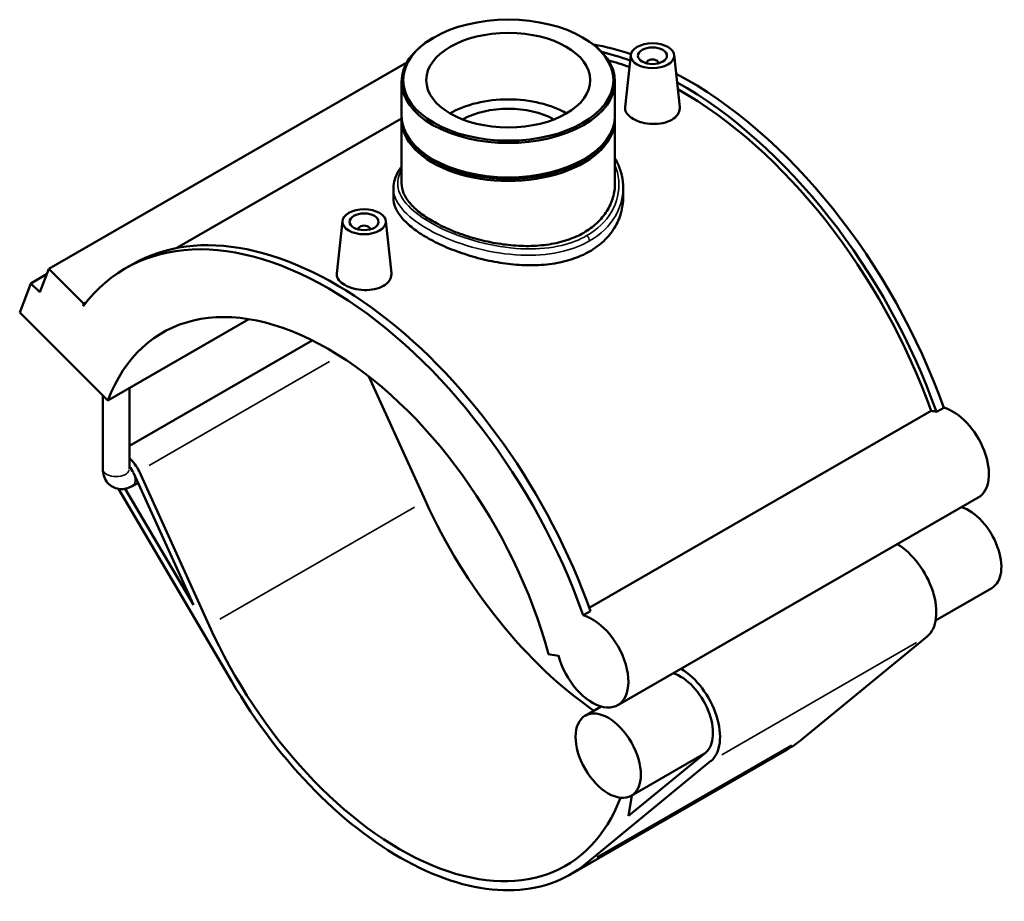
# Model space of a CAD drawing. Header units: inches. Extents: x -0.9 to 59, y -1.4 to 48.3.
# Tile 7 of 7: x 45.6 to 59, y 36.3 to 48.3. Entities that reach past the tile are written whole.
import ezdxf

# ---------------------------------------------------------------- set-up
doc = ezdxf.new("R2010")
doc.units = ezdxf.units.IN
doc.header["$MEASUREMENT"] = 0
doc.layers.add('Visible (ANSI)', color=7, linetype='Continuous', lineweight=50)
doc.layers.add('Visible Narrow (ANSI)', color=7, linetype='Continuous', lineweight=35)

msp = doc.modelspace()

# ---------------------------------------------------------------- linework, layer by layer
at = {"layer": 'Visible (ANSI)'}
for p, q in [((51.216, 48.03), (51.2, 48.021)), ((53.243, 48.03), (53.259, 48.021)), ((53.895, 47.794), (53.819, 47.083)), ((54.484, 47.794), (54.561, 47.084)), ((50.851, 47.691), (45.982, 44.887)), ((54.111, 47.687), (54.111, 47.679)), ((54.268, 47.687), (54.268, 47.679)), ((50.78, 47.432), (50.78, 46.965)), ((53.68, 47.432), (53.68, 46.965)), ((50.78, 46.931), (47.724, 45.171)), ((50.78, 46.917), (50.78, 46.046)), ((53.68, 46.917), (53.68, 46.046)), ((51.214, 46.369), (51.2, 46.377)), ((53.245, 46.369), (53.259, 46.377)), ((50.668, 45.986), (50.668, 45.853)), ((53.791, 45.986), (53.791, 45.853)), ((49.975, 45.536), (49.899, 44.825)), ((50.564, 45.536), (50.64, 44.826)), ((50.191, 45.422), (50.191, 45.429)), ((50.348, 45.422), (50.348, 45.429)), ((45.86, 44.57), (45.982, 44.887)), ((45.982, 44.887), (46.461, 44.41)), ((47.027, 44.894), (47.125, 44.951)), ((45.953, 44.812), (45.74, 44.689)), ((45.588, 44.293), (45.74, 44.689)), ((45.74, 44.689), (45.86, 44.57)), ((46.461, 44.41), (46.45, 44.379)), ((46.483, 44.423), (46.461, 44.41)), ((46.786, 43.099), (45.588, 44.293)), ((46.786, 43.099), (48.701, 44.202)), ((49.564, 43.914), (47.079, 42.483)), ((50.336, 43.422), (51.103, 41.733)), ((47.079, 42.166), (47.079, 43.268)), ((46.719, 42.166), (46.719, 43.166)), ((58.051, 42.943), (58.149, 42.999)), ((53.33, 40.279), (57.978, 42.956)), ((47.133, 42.116), (47.949, 40.32)), ((48.163, 40.04), (47.211, 42.135)), ((46.933, 41.896), (48.47, 39.279)), ((47.949, 40.32), (47.022, 41.898)), ((47.196, 41.978), (47.119, 41.934)), ((58.619, 41.779), (53.718, 38.957)), ((58.802, 40.548), (58.039, 40.109)), ((53.248, 40.178), (53.346, 40.234)), ((57.924, 39.891), (56.228, 38.498)), ((52.774, 39.651), (52.912, 39.629)), ((53.493, 38.939), (53.275, 38.813)), ((56.016, 38.351), (53.076, 36.657)), ((54.91, 38.31), (53.865, 37.451)), ((54.897, 38.299), (53.902, 37.726)), ((53.288, 36.804), (54.984, 38.198)), ((53.865, 37.451), (53.908, 37.73))]:
    msp.add_line(p, q, dxfattribs=at)
for centre, major_axis, ratio in [((52.23, 47.451), (-1.428, 0), 0.575862), ((52.23, 47.451), (1.115, 0), 0.575862), ((54.19, 47.783), (-0.295, 0), 0.575862), ((54.19, 47.783), (0.197, 0), 0.575862), ((50.27, 45.526), (0.295, 0), 0.575862), ((50.27, 45.526), (0.197, 0), 0.575862), ((53.589, 38.27), (-0.313, 0.544), 0.578093)]:
    msp.add_ellipse(centre, major_axis=major_axis, ratio=ratio, dxfattribs=at)
for centre, major_axis, ratio, start_param, end_param in [((52.23, 47.432), (-1.45, 0), 0.575862, 5.50164, 10.206324), ((54.68, 42.937), (-2.752, 4.779), 0.578093, 5.701851, 5.837567), ((54.582, 42.88), (2.752, -4.779), 0.578093, 2.537278, 2.639355), ((54.582, 42.88), (-2.698, 4.686), 0.578093, 5.684962, 5.762001), ((54.19, 47.687), (-0.0787, 0), 0.575862, 2.972903, 6.451874), ((54.68, 42.937), (-2.752, 4.779), 0.578093, 4.403461, 5.542792), ((54.582, 42.88), (2.752, -4.779), 0.578093, 1.261868, 2.372857), ((54.582, 42.88), (-2.698, 4.686), 0.578093, 4.406283, 5.512106), ((52.23, 46.548), (1.115, 0), 0.575862, 0.779143, 2.362449), ((52.23, 46.548), (0.892, 0), 0.575862, 0.801261, 2.340332), ((52.23, 46.917), (-1.45, 0), 0.575862, 6.254268, 9.453695), ((52.23, 46.965), (1.45, 0), 0.575862, 3.141593, 6.283185), ((52.23, 46.933), (-1.43, 0), 0.575862, 0.341681, 2.799911), ((52.23, 46.949), (-1.43, 0), 0.575862, 0.781546, 2.360047), ((49.78, 40.115), (-2.752, 4.779), 0.578093, 4.403461, 6.523097), ((49.878, 40.171), (-2.752, 4.779), 0.578093, 4.403461, 6.283185), ((50.27, 45.429), (-0.0787, 0), 0.575862, 2.972903, 6.451874), ((49.78, 40.115), (-2.249, 3.905), 0.578093, 4.27799, 6.721451), ((58.273, 42.38), (0.346, -0.601), 0.578093, 0, 2.6136), ((58.175, 42.323), (-0.346, 0.601), 0.578093, 5.755193, 5.912933), ((47.029, 42.091), (-0.157, 0.273), 0.578093, 4.547066, 5.275437), ((47.029, 42.091), (0.09, -0.156), 0.578093, 1.405474, 1.958351), ((53.7, 42.372), (2.249, -3.905), 0.578093, 4.547066, 5.403621), ((58.489, 41.092), (0.313, -0.544), 0.578093, 0, 2.579834), ((57.509, 40.527), (0.381, -0.661), 0.578093, 0.096056, 2.341012), ((53.372, 39.558), (0.346, -0.601), 0.578093, 4.27799, 8.896785), ((50.76, 40.679), (2.249, -3.905), 0.578093, 4.547066, 6.722607), ((54.569, 38.834), (0.313, -0.544), 0.578093, 0.096056, 2.579834), ((54.569, 38.834), (0.381, -0.661), 0.578093, 0.096056, 2.341012), ((50.76, 40.679), (2.316, -4.022), 0.578093, 4.727678, 6.379241), ((53.7, 42.372), (2.316, -4.022), 0.578093, 0, 0.096056)]:
    msp.add_ellipse(centre, major_axis=major_axis, ratio=ratio, start_param=start_param, end_param=end_param, dxfattribs=at)
for points, knots in [([(54.453, 46.913), (54.42, 46.894), (54.378, 46.878), (54.286, 46.858), (54.237, 46.855), (54.143, 46.857), (54.094, 46.864), (54.002, 46.888), (53.96, 46.905), (53.894, 46.943), (53.866, 46.967), (53.828, 47.017), (53.818, 47.045), (53.818, 47.074), (53.818, 47.078), (53.819, 47.083)], [0, 0, 0, 0, 0.355798, 0.355798, 0.711597, 0.711597, 1.067149, 1.067149, 1.422702, 1.422702, 1.778255, 1.778255, 2.133807, 2.133807, 2.190915, 2.190915, 2.190915, 2.190915]), ([(54.561, 47.084), (54.561, 47.079), (54.561, 47.074), (54.561, 47.042), (54.552, 47.012), (54.514, 46.957), (54.486, 46.932), (54.453, 46.913)], [4.9210177, 4.9210177, 4.9210177, 4.9210177, 4.9792114, 4.9792114, 5.3350098, 5.3350098, 5.6908082, 5.6908082, 5.6908082, 5.6908082]), ([(53.68, 46.389), (53.694, 46.365), (53.707, 46.34), (53.742, 46.262), (53.761, 46.208), (53.785, 46.098), (53.791, 46.042), (53.791, 45.986)], [31.625979, 31.625979, 31.625979, 31.625979, 31.903576, 31.903576, 32.478762, 32.478762, 33.053948, 33.053948, 33.053948, 33.053948]), ([(50.668, 45.986), (50.668, 46.025), (50.674, 46.064), (50.698, 46.142), (50.716, 46.181), (50.751, 46.238), (50.765, 46.257), (50.78, 46.276)], [21.034275, 21.034275, 21.034275, 21.034275, 21.572429, 21.572429, 22.135641, 22.135641, 22.4271, 22.4271, 22.4271, 22.4271]), ([(53.68, 46.046), (53.68, 45.984), (53.671, 45.92), (53.634, 45.794), (53.607, 45.731), (53.533, 45.613), (53.487, 45.558), (53.38, 45.459), (53.32, 45.415), (53.19, 45.34), (53.117, 45.307), (52.958, 45.254), (52.873, 45.233), (52.694, 45.206), (52.601, 45.198), (52.414, 45.196), (52.32, 45.202), (52.139, 45.221), (52.045, 45.236), (51.858, 45.276), (51.765, 45.301), (51.587, 45.358), (51.501, 45.39), (51.342, 45.459), (51.269, 45.496), (51.14, 45.57), (51.079, 45.61), (50.973, 45.694), (50.927, 45.738), (50.853, 45.826), (50.825, 45.871), (50.788, 45.96), (50.78, 46.004), (50.78, 46.046)], [8.363846, 8.363846, 8.363846, 8.363846, 9.060907, 9.060907, 9.757968, 9.757968, 10.455029, 10.455029, 11.15209, 11.15209, 11.849151, 11.849151, 12.546212, 12.546212, 13.243273, 13.243273, 13.940334, 13.940334, 14.637284, 14.637284, 15.334235, 15.334235, 16.031185, 16.031185, 16.728135, 16.728135, 17.425086, 17.425086, 18.122036, 18.122036, 18.818986, 18.818986, 19.515937, 19.515937, 19.515937, 19.515937]), ([(53.334, 45.122), (53.264, 45.082), (53.185, 45.047), (53.014, 44.99), (52.922, 44.969), (52.729, 44.941), (52.629, 44.935), (52.428, 44.936), (52.327, 44.942), (52.132, 44.966), (52.031, 44.983), (51.83, 45.029), (51.73, 45.057), (51.538, 45.12), (51.445, 45.155), (51.274, 45.231), (51.195, 45.27), (51.056, 45.351), (50.991, 45.394), (50.876, 45.483), (50.826, 45.529), (50.747, 45.623), (50.717, 45.67), (50.678, 45.763), (50.668, 45.809), (50.668, 45.853)], [0, 0, 0, 0, 0.75169, 0.75169, 1.50338, 1.50338, 2.25507, 2.25507, 3.006759, 3.006759, 3.758258, 3.758258, 4.509757, 4.509757, 5.261256, 5.261256, 6.012755, 6.012755, 6.764254, 6.764254, 7.515753, 7.515753, 8.267252, 8.267252, 9.018751, 9.018751, 9.018751, 9.018751]), ([(53.791, 45.853), (53.791, 45.785), (53.782, 45.715), (53.742, 45.576), (53.713, 45.508), (53.633, 45.379), (53.584, 45.318), (53.469, 45.21), (53.403, 45.163), (53.334, 45.122)], [21.044261, 21.044261, 21.044261, 21.044261, 21.795951, 21.795951, 22.54764, 22.54764, 23.29933, 23.29933, 24.05102, 24.05102, 24.05102, 24.05102]), ([(50.533, 44.656), (50.5, 44.637), (50.458, 44.621), (50.366, 44.601), (50.316, 44.597), (50.223, 44.6), (50.173, 44.607), (50.082, 44.631), (50.04, 44.648), (49.974, 44.686), (49.946, 44.709), (49.907, 44.76), (49.898, 44.787), (49.898, 44.817), (49.898, 44.821), (49.899, 44.825)], [2.845404, 2.845404, 2.845404, 2.845404, 3.201203, 3.201203, 3.557001, 3.557001, 3.912554, 3.912554, 4.268106, 4.268106, 4.623659, 4.623659, 4.979211, 4.979211, 5.036319, 5.036319, 5.036319, 5.036319]), ([(50.64, 44.826), (50.641, 44.822), (50.641, 44.817), (50.641, 44.784), (50.632, 44.754), (50.594, 44.699), (50.566, 44.675), (50.533, 44.656)], [7.7664218, 7.7664218, 7.7664218, 7.7664218, 7.8246155, 7.8246155, 8.1804139, 8.1804139, 8.5362123, 8.5362123, 8.5362123, 8.5362123]), ([(46.719, 42.166), (46.719, 42.134), (46.723, 42.101), (46.745, 42.035), (46.761, 42.004), (46.805, 41.954), (46.828, 41.935), (46.878, 41.909), (46.905, 41.9), (46.958, 41.891), (46.986, 41.892), (47.042, 41.9), (47.07, 41.91), (47.104, 41.926), (47.112, 41.93), (47.119, 41.934)], [1.570796, 1.570796, 1.570796, 1.570796, 1.884956, 1.884956, 2.165302, 2.165302, 2.376675, 2.376675, 2.573433, 2.573433, 2.788404, 2.788404, 3.055322, 3.055322, 3.141593, 3.141593, 3.141593, 3.141593])]:
    msp.add_open_spline(points, degree=3, knots=knots, dxfattribs=at)
at = {"layer": 'Visible Narrow (ANSI)'}
for p, q in [((49.8, 43.626), (47.347, 42.214)), ((50.956, 41.648), (48.31, 40.124)), ((57.777, 39.806), (55.131, 38.282)), ((56.081, 38.413), (53.435, 36.889))]:
    msp.add_line(p, q, dxfattribs=at)
for centre, major_axis, ratio, start_param, end_param in [((53.286, 45.293), (-0.0334, 0.058), 0.578093, 3.993849, 5.162483), ((46.899, 42.166), (0.18, 0), 0.575862, 3.298672, 6.126106), ((47.029, 42.091), (0.09, -0.156), 0.578093, 0.070274, 1.3352)]:
    msp.add_ellipse(centre, major_axis=major_axis, ratio=ratio, start_param=start_param, end_param=end_param, dxfattribs=at)
for points, knots in [([(53.299, 45.338), (53.199, 45.28), (53.083, 45.235), (52.807, 45.169), (52.642, 45.153), (52.286, 45.161), (52.095, 45.188), (51.71, 45.279), (51.518, 45.345), (51.205, 45.49), (51.08, 45.565), (50.872, 45.729), (50.795, 45.819), (50.717, 45.999), (50.716, 46.091), (50.761, 46.199), (50.77, 46.217), (50.78, 46.234)], [12.019687, 12.019687, 12.019687, 12.019687, 13.106972, 13.106972, 14.426814, 14.426814, 15.86795, 15.86795, 17.441382, 17.441382, 18.796307, 18.796307, 20.28255, 20.28255, 21.789144, 21.789144, 22.086227, 22.086227, 22.086227, 22.086227]), ([(53.679, 46.301), (53.708, 46.231), (53.725, 46.159), (53.743, 45.94), (53.709, 45.792), (53.559, 45.533), (53.444, 45.422), (53.299, 45.338)], [32.048047, 32.048047, 32.048047, 32.048047, 32.862305, 32.862305, 34.488947, 34.488947, 36.059062, 36.059062, 36.059062, 36.059062]), ([(50.668, 45.986), (50.668, 45.938), (50.678, 45.89), (50.737, 45.749), (50.815, 45.655), (51.029, 45.485), (51.159, 45.407), (51.482, 45.259), (51.681, 45.191), (52.08, 45.1), (52.279, 45.074), (52.648, 45.069), (52.821, 45.087), (53.108, 45.158), (53.229, 45.205), (53.334, 45.265)], [-21.034275, -21.034275, -21.034275, -21.034275, -20.28255, -20.28255, -18.796307, -18.796307, -17.441382, -17.441382, -15.86795, -15.86795, -14.426814, -14.426814, -13.106972, -13.106972, -12.019687, -12.019687, -12.019687, -12.019687]), ([(53.334, 45.265), (53.485, 45.353), (53.605, 45.469), (53.754, 45.72), (53.791, 45.853), (53.791, 45.986)], [-36.059062, -36.059062, -36.059062, -36.059062, -34.488947, -34.488947, -33.053948, -33.053948, -33.053948, -33.053948])]:
    msp.add_open_spline(points, degree=3, knots=knots, dxfattribs=at)

doc.saveas('drawing.dxf')
